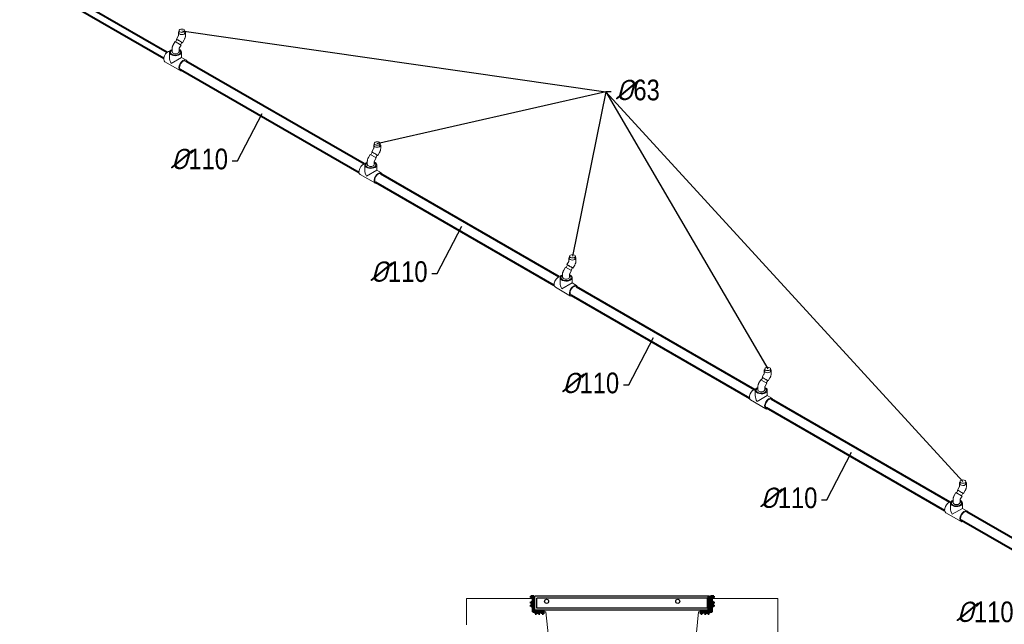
# Model space of a CAD drawing. Extents: x 4114239 to 5838486, y 780458 to 1383318.
# Tile 42 of 231: x 4337482 to 4348180, y 1024519 to 1031089. Entities that reach past the tile are written whole.
import ezdxf

# ---------------------------------------------------------------- set-up
doc = ezdxf.new("R2010")
doc.units = 0
doc.header["$MEASUREMENT"] = 0
doc.layers.add('1', color=7, linetype='Continuous', lineweight=50)
doc.layers.add('Основные', color=160, linetype='Continuous', lineweight=40)
doc.layers.add('IZGARA', color=252, linetype='Continuous')
doc.styles.add('ГОСТ 250', font='isocpeui.ttf', dxfattribs={"height": 300})

# ---------------------------------------------------------------- blocks, each defined once
blk = doc.blocks.new('уголок')
h = blk.add_hatch()
h.set_pattern_fill('ANSI31', color=256, scale=200, style=0)
h.set_pattern_definition([(45, (-84557.288, -224043.632), (-17.6776695, 17.6776695), [])])
h.paths.add_polyline_path([(0, 86), (0, 0), (-156, 0), (-130, -50), (-163, -50), (-189, 0), (-215, -50), (-249, -50), (-223, 0), (-360, 0), (-360, -50), (-390, -50), (-390, 30), (-30, 30), (-30, 270), (50, 270), (50, 240), (0, 240), (0, 154), (50, 180), (50, 146), (0, 120), (50, 94), (50, 60)])
for p, q in [((-30, 270), (50, 270)), ((-30, 270), (-30, 30)), ((50, 270), (50, 240)), ((-390, 30), (-390, -50)), ((-390, 30), (-30, 30)), ((-360, 0), (-223, 0)), ((-360, 0), (-360, -50)), ((-223, 0), (-249, -50)), ((-189, 0), (-215, -50)), ((-189, 0), (-163, -50)), ((-156, 0), (-130, -50)), ((-156, 0), (0, 0)), ((0, 240), (50, 240)), ((0, 240), (0, 154)), ((0, 154), (50, 180)), ((0, 120), (50, 146)), ((0, 120), (50, 94)), ((0, 86), (50, 60)), ((0, 86), (0, 0)), ((50, 146), (50, 180)), ((50, 60), (50, 94)), ((-390, -50), (-360, -50)), ((-249, -50), (-215, -50)), ((-163, -50), (-130, -50))]:
    blk.add_line(p, q)

msp = doc.modelspace()

# ---------------------------------------------------------------- linework, layer by layer
at = {"color": 0, "linetype": 'Continuous', "lineweight": 40, "extrusion": (-5.55112e-17, 0.816497, 0.57735)}
for p, q in [((4337519.4832, 1031639.473), (4339084.4975, 1030735.9116)), ((4337481.9832, 1031574.5211), (4339046.9975, 1030670.9597)), ((4341223.6341, 1029521.0877), (4339285.5619, 1030640.0342)), ((4341168.6341, 1029425.8249), (4339230.5619, 1030544.7714)), ((4343344.9544, 1028296.3429), (4341406.8822, 1029415.2894)), ((4343289.9544, 1028201.0801), (4341351.8822, 1029320.0266)), ((4343528.2026, 1028190.5445), (4345466.2748, 1027071.598)), ((4343473.2026, 1028095.2817), (4345411.2748, 1026976.3352)), ((4347587.5951, 1025846.8531), (4345649.5229, 1026965.7996)), ((4347532.5951, 1025751.5903), (4345594.5229, 1026870.5368, 0)), ((4349708.9155, 1024622.1082), (4347770.8433, 1025741.0547)), ((4349653.9155, 1024526.8454), (4347715.8433, 1025645.7919, 0))]:
    msp.add_line(p, q, dxfattribs=at)
at = {"color": 0, "linetype": 'Continuous', "lineweight": 0, "extrusion": (-5.55112e-17, 0.816497, 0.57735)}
for p, q in [((4339207.2976, 1030949.1245), (4339207.1762, 1030918.0279)), ((4339213.6759, 1030948.9889), (4339213.6759, 1030968.5023)), ((4339276.6759, 1030948.9064), (4339276.6759, 1030968.5023)), ((4339283.297, 1030948.8279), (4339283.1756, 1030917.7312)), ((4339169.4214, 1030850.306), (4339150.4214, 1030817.397)), ((4339169.4214, 1030850.306), (4339229.2005, 1030815.7925)), ((4339175.1363, 1030847.0065, 0), (4339190.7645, 1030873.9129)), ((4339185.1438, 1030877.1775), (4339204.2294, 1030910.0366)), ((4339229.6961, 1030815.5064), (4339245.2417, 1030842.2707)), ((4339250.8624, 1030839.006), (4339269.948, 1030871.8651)), ((4339109.8304, 1030677.9843), (4339109.8304, 1030735.698)), ((4339137.3304, 1030740.4498), (4339137.3304, 1030771.4767, 0)), ((4339213.3304, 1030740.4498), (4339213.3304, 1030771.462)), ((4339235.2394, 1030812.306), (4339216.2394, 1030779.397)), ((4339229.2005, 1030815.7925), (4339235.2394, 1030812.306)), ((4339240.8304, 1030677.9843), (4339240.8304, 1030735.698)), ((4339225.3119, 1030535.6782), (4339059.8489, 1030631.2083)), ((4339129.0149, 1030613.4276), (4339240.8304, 1030677.9843)), ((4339290.8119, 1030649.1275, 0), (4339240.8304, 1030677.9843)), ((4341306.4641, 1029652.4327), (4341325.5498, 1029685.2917)), ((4341328.6179, 1029724.3796), (4341328.4965, 1029693.283)), ((4341334.9962, 1029724.244), (4341334.9962, 1029743.7575)), ((4341397.9962, 1029724.1616), (4341397.9962, 1029743.7575)), ((4341404.6173, 1029724.083), (4341404.4959, 1029692.9864)), ((4341290.7418, 1029625.5611), (4341271.7418, 1029592.6521)), ((4341290.7418, 1029625.5611), (4341350.5208, 1029591.0477)), ((4341296.4567, 1029622.2616), (4341312.0848, 1029649.168, 0)), ((4341356.5597, 1029587.5611), (4341337.5597, 1029554.6521)), ((4341350.5208, 1029591.0477), (4341356.5597, 1029587.5611)), ((4341351.0165, 1029590.7615), (4341366.5621, 1029617.5258)), ((4341372.1827, 1029614.2611), (4341391.2684, 1029647.1202)), ((4341231.1508, 1029453.2394), (4341231.1508, 1029510.9531)), ((4341250.3353, 1029388.6827), (4341362.1508, 1029453.2394)), ((4341258.6508, 1029515.7049), (4341258.6508, 1029546.7318)), ((4341334.6508, 1029515.7049), (4341334.6508, 1029546.7172)), ((4341362.1508, 1029453.2394), (4341362.1508, 1029510.9531, 0)), ((4341412.1322, 1029424.3826, 0), (4341362.1508, 1029453.2394)), ((4341346.6322, 1029310.9333), (4341181.1693, 1029406.4634)), ((4343449.9382, 1028499.6348), (4343449.8169, 1028468.5381)), ((4343456.3166, 1028499.4992, 0), (4343456.3166, 1028519.0126)), ((4343519.3166, 1028499.4167), (4343519.3166, 1028519.0126)), ((4343525.9377, 1028499.3381), (4343525.8163, 1028468.2415)), ((4343412.0621, 1028400.8162), (4343393.0621, 1028367.9073)), ((4343412.0621, 1028400.8162), (4343471.8412, 1028366.3028)), ((4343417.777, 1028397.5167), (4343433.4051, 1028424.4231)), ((4343427.7845, 1028427.6878), (4343446.8701, 1028460.5469)), ((4343472.3368, 1028366.0166, 0), (4343487.8824, 1028392.7809)), ((4343493.5031, 1028389.5163), (4343512.5887, 1028422.3753)), ((4343352.4711, 1028228.4946), (4343352.4711, 1028286.2082)), ((4343379.9711, 1028290.9601), (4343379.9711, 1028321.9869)), ((4343455.9711, 1028290.9601), (4343455.9711, 1028321.9723)), ((4343477.8801, 1028362.8162), (4343458.8801, 1028329.9073)), ((4343471.8412, 1028366.3028), (4343477.8801, 1028362.8162)), ((4343483.4711, 1028228.4946), (4343483.4711, 1028286.2082)), ((4343467.9526, 1028086.1884), (4343302.4896, 1028181.7185)), ((4343371.6556, 1028163.9379), (4343483.4711, 1028228.4946)), ((4343533.4526, 1028199.6377), (4343483.4711, 1028228.4946)), ((4345549.1048, 1027202.9429), (4345568.1904, 1027235.802)), ((4345571.2586, 1027274.8899), (4345571.1372, 1027243.7933)), ((4345577.6369, 1027274.7543), (4345577.6369, 1027294.2677)), ((4345640.6369, 1027274.6718), (4345640.6369, 1027294.2677)), ((4345647.258, 1027274.5933, 0), (4345647.1366, 1027243.4966)), ((4345501.2914, 1027066.2152), (4345501.2914, 1027097.2421, 0)), ((4345533.3825, 1027176.0714), (4345514.3825, 1027143.1624)), ((4345533.3825, 1027176.0714), (4345593.1615, 1027141.5579)), ((4345539.0974, 1027172.7719), (4345554.7255, 1027199.6782)), ((4345577.2914, 1027066.2152), (4345577.2914, 1027097.2274, 0)), ((4345599.2004, 1027138.0714), (4345580.2004, 1027105.1624)), ((4345593.1615, 1027141.5579), (4345599.2004, 1027138.0714)), ((4345593.6572, 1027141.2718), (4345609.2027, 1027168.0361)), ((4345614.8234, 1027164.7714), (4345633.909, 1027197.6305)), ((4345473.7914, 1027003.7497), (4345473.7914, 1027061.4634)), ((4345492.9759, 1026939.193), (4345604.7914, 1027003.7497)), ((4345604.7914, 1027003.7497, 0), (4345604.7914, 1027061.4634)), ((4345654.7729, 1026974.8929), (4345604.7914, 1027003.7497, 0)), ((4345589.2729, 1026861.4435), (4345423.8099, 1026956.9736)), ((4347692.5789, 1026050.145), (4347692.4575, 1026019.0484)), ((4347698.9573, 1026050.0094), (4347698.9573, 1026069.5229)), ((4347761.9573, 1026049.9269), (4347761.9573, 1026069.5229)), ((4347768.5783, 1026049.8484), (4347768.457, 1026018.7517)), ((4347654.7028, 1025951.3265), (4347635.7028, 1025918.4175)), ((4347654.7028, 1025951.3265), (4347714.4818, 1025916.8131)), ((4347660.4177, 1025948.027), (4347676.0458, 1025974.9334)), ((4347670.4252, 1025978.198), (4347689.5108, 1026011.0571)), ((4347714.9775, 1025916.5269), (4347730.5231, 1025943.2912)), ((4347736.1438, 1025940.0265), (4347755.2294, 1025972.8856)), ((4347595.1118, 1025779.0048), (4347595.1118, 1025836.7185, 0)), ((4347622.6118, 1025841.4703), (4347622.6118, 1025872.4972)), ((4347698.6118, 1025841.4703), (4347698.6118, 1025872.4825)), ((4347720.5207, 1025913.3265), (4347701.5207, 1025880.4175)), ((4347714.4818, 1025916.8131), (4347720.5207, 1025913.3265)), ((4347726.1118, 1025779.0048), (4347726.1118, 1025836.7185)), ((4347710.5933, 1025636.6987), (4347545.1303, 1025732.2288)), ((4347614.2963, 1025714.4481), (4347726.1118, 1025779.0048)), ((4347776.0933, 1025750.148), (4347726.1118, 1025779.0048))]:
    msp.add_line(p, q, dxfattribs=at)
for p, q in [((4339245.1759, 1030968.5023), (4343851.0728, 1030304.2945)), ((4343851.0728, 1030304.2945), (4343487.8166, 1028519.0126)), ((4343851.0728, 1030304.2945), (4345609.1369, 1027294.2677, 0)), ((4343851.0728, 1030304.2945), (4347730.4573, 1026069.5229))]:
    msp.add_line(p, q)
at = {"color": 4, "lineweight": 15}
for p, q in [((4343056.1892, 1024799.9095), (4342336.1892, 1024799.9095)), ((4342336.1892, 1024799.9095), (4342336.1892, 1024511.9095)), ((4343056.1892, 1024799.9095), (4343056.1892, 1024655.9095)), ((4345720.5596, 1024799.9095), (4345000.5596, 1024799.9095)), ((4345000.5596, 1024655.9095), (4345000.5596, 1024799.9095)), ((4343056.1892, 1024655.9095), (4343200.1892, 1024655.9095)), ((4343200.1892, 1024655.9095), (4343350.9069, 1023216.0692)), ((4344712.5596, 1023216.0692), (4344856.5596, 1024655.9095)), ((4344856.5596, 1024655.9095), (4345000.5596, 1024655.9095))]:
    msp.add_line(p, q, dxfattribs=at)
at = {"color": 7, "lineweight": 25, "ltscale": 1000}
for points in [[(4343908.7333, 1030304.2945), (4343851.0728, 1030304.2945), (4341361.7341, 1029739.8483)], [(4339791.2481, 1029554.3319), (4339848.9085, 1029554.3319), (4340116.4462, 1030070.5386)], [(4341959.6034, 1028330.5929), (4342017.2639, 1028330.5929), (4342284.8016, 1028846.7996)], [(4344041.291, 1027120.7591), (4344098.9514, 1027120.7591), (4344366.4891, 1027636.9658)], [(4346195.1534, 1025872.8338), (4346252.8139, 1025872.8338), (4346520.3516, 1026389.0405)]]:
    msp.add_lwpolyline(points, dxfattribs=at)
at = {"color": 4, "lineweight": 15}
msp.add_lwpolyline([(4345720.5596, 1017919.6984), (4345720.5596, 1024799.9095)], dxfattribs=at)
at = {"color": 0, "linetype": 'Continuous', "lineweight": 0}
for centre, major_axis, ratio, start_param, end_param in [((4339245.2973, 1030948.9762, 0), (37.9997, -0.1483), 0.5747363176, 2.5560056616, 3.9292392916), ((4339245.2973, 1030948.9762, 0), (37.9997, -0.1483), 0.5747363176, 3.9292392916, 6.8846813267), ((4339245.1759, 1030948.9064), (31.5, 0), 0.5773502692, 5.5005118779, 6.2831853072), ((4339218.0031, 1030858.0918), (-32.8593, 19.0858), 0.0036883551, 2.5480194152, 6.8767585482), ((4339218.0031, 1030858.0918), (-27.2386, 15.8211), 0.003688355, 3.1415926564, 6.2831853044), ((4339092.5989, 1030687.9329), (-32.75, -56.7247), 0.5773502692, 3.4652748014, 6.2831853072), ((4339175.3304, 1030735.698), (65.5, 0), 0.5773502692, 2.1897124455, 5.4977871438), ((4339175.3304, 1030735.698), (-55, 0), 0.5773502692, 5.4977871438, 10.2328285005), ((4339175.3304, 1030735.698), (-55, 0), 0.5773502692, 5.4751347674, 5.4977871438), ((4339175.3304, 1030740.4498), (38, 0), 0.5773502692, 3.1415926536, 6.2831853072), ((4339175.3304, 1030735.698), (65.5, 0), 0.5773502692, 5.4977871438, 7.2350655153), ((4339175.3304, 1030640.1679), (46.3155, -80.2208), 0.5773502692, 3.926990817, 4.7123889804), ((4339258.0619, 1030592.4028), (-32.75, -56.7247), 0.5773502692, 2.5675170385, 6.8572609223), ((4339258.0619, 1030592.4028), (27.5, 47.6314), 0.5773502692, 0, 3.1415926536), ((4341366.6176, 1029724.2313), (37.9997, -0.1483), 0.5747363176, 2.5560056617, 3.9292392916), ((4341366.6176, 1029724.2313), (37.9997, -0.1483), 0.5747363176, 3.9292392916, 6.8846813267), ((4341366.4962, 1029724.1616), (31.5, 0), 0.5773502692, 5.5005118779, 6.2831853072), ((4341339.3234, 1029633.3469), (-32.8593, 19.0858), 0.0036883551, 2.5480194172, 6.8767585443), ((4341339.3234, 1029633.3469), (-27.2386, 15.8211), 0.003688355, 3.1415926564, 6.2831853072), ((4341213.9193, 1029463.1881), (-32.75, -56.7247), 0.5773502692, 3.4652748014, 6.2831853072), ((4341296.6508, 1029510.9531, 0), (65.5, 0), 0.5773502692, 2.1897124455, 5.4977871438), ((4341296.6508, 1029415.423), (46.3155, -80.2208), 0.5773502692, 3.926990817, 4.7123889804), ((4341296.6508, 1029510.9531, 0), (-55, 0), 0.5773502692, 5.4977871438, 10.2328285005), ((4341296.6508, 1029510.9531, 0), (-55, 0), 0.5773502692, 5.4751347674, 5.4977871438), ((4341296.6508, 1029515.7049), (38, 0), 0.5773502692, 3.1415926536, 6.2831853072), ((4341296.6508, 1029510.9531, 0), (65.5, 0), 0.5773502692, 5.4977871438, 7.2350655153), ((4341379.3822, 1029367.658, 0), (-32.75, -56.7247), 0.5773502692, 2.5675170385, 6.8572609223), ((4341379.3822, 1029367.658, 0), (27.5, 47.6314), 0.5773502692, 0, 3.1415926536), ((4343487.9379, 1028499.4864), (37.9997, -0.1483), 0.5747363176, 2.5560056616, 3.9292392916), ((4343487.9379, 1028499.4864), (37.9997, -0.1483), 0.5747363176, 3.9292392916, 6.8846813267), ((4343487.8166, 1028499.4167), (31.5, 0), 0.5773502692, 5.5005118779, 6.2831853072), ((4343460.6438, 1028408.602), (-32.8593, 19.0858), 0.0036883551, 2.5480194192, 6.8767585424), ((4343460.6438, 1028408.602), (-27.2386, 15.8211), 0.003688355, 3.1415926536, 6.2831853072), ((4343335.2396, 1028238.4432), (-32.75, -56.7247), 0.5773502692, 3.4652748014, 6.2831853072), ((4343417.9711, 1028286.2082, 0), (65.5, 0), 0.5773502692, 2.1897124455, 5.4977871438), ((4343417.9711, 1028286.2082, 0), (-55, 0), 0.5773502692, 5.4977871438, 10.2328285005), ((4343417.9711, 1028286.2082, 0), (-55, 0), 0.5773502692, 5.4751347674, 5.4977871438), ((4343417.9711, 1028290.9601), (38, 0), 0.5773502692, 3.1415926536, 6.2831853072), ((4343417.9711, 1028286.2082, 0), (65.5, 0), 0.5773502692, 5.4977871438, 7.2350655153), ((4343417.9711, 1028190.6781), (46.3155, -80.2208), 0.5773502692, 3.926990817, 4.7123889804), ((4343500.7026, 1028142.9131), (-32.75, -56.7247), 0.5773502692, 2.5675170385, 6.8572609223), ((4343500.7026, 1028142.9131), (-27.5, -47.6314), 0.5773502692, 3.1415926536, 5.4977871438), ((4343500.7026, 1028142.9131), (-27.5, -47.6314), 0.5773502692, 5.4977871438, 6.2831853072), ((4345581.9641, 1027183.8571), (-32.8593, 19.0858), 0.0036883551, 2.5480194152, 6.8767585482), ((4345609.2583, 1027274.7416, 0), (37.9997, -0.1483), 0.5747363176, 2.5560056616, 3.9292392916), ((4345609.2583, 1027274.7416, 0), (37.9997, -0.1483), 0.5747363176, 3.9292392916, 6.8846813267), ((4345609.1369, 1027274.6718), (31.5, 0), 0.5773502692, 5.5005118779, 6.2831853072), ((4345581.9641, 1027183.8571), (-27.2386, 15.8211), 0.003688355, 3.1415926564, 6.2831853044), ((4345456.5599, 1027013.6983), (-32.75, -56.7247), 0.5773502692, 3.4652748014, 6.2831853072), ((4345539.2914, 1027061.4634), (65.5, 0), 0.5773502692, 2.1897124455, 5.4977871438), ((4345539.2914, 1026965.9333), (46.3155, -80.2208), 0.5773502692, 3.926990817, 4.7123889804), ((4345539.2914, 1027061.4634), (-55, 0), 0.5773502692, 5.4977871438, 10.2328285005), ((4345539.2914, 1027061.4634), (-55, 0), 0.5773502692, 5.4751347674, 5.4977871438), ((4345539.2914, 1027066.2152), (38, 0), 0.5773502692, 3.1415926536, 6.2831853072), ((4345539.2914, 1027061.4634), (65.5, 0), 0.5773502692, 5.4977871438, 7.2350655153), ((4345622.0229, 1026918.1682), (-32.75, -56.7247), 0.5773502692, 2.5675170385, 6.8572609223), ((4345622.0229, 1026918.1682), (27.5, 47.6314), 0.5773502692, 0, 3.1415926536), ((4347730.5786, 1026049.9967), (37.9997, -0.1483), 0.5747363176, 2.5560056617, 3.9292392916), ((4347730.5786, 1026049.9967), (37.9997, -0.1483), 0.5747363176, 3.9292392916, 6.8846813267), ((4347730.4573, 1026049.9269), (31.5, 0), 0.5773502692, 5.5005118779, 6.2831853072), ((4347703.2845, 1025959.1123), (-32.8593, 19.0858), 0.0036883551, 2.5480194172, 6.8767585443), ((4347703.2845, 1025959.1123), (-27.2386, 15.8211), 0.003688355, 3.1415926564, 6.2831853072), ((4347577.8803, 1025788.9534), (-32.75, -56.7247), 0.5773502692, 3.4652748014, 6.2831853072), ((4347660.6118, 1025836.7185), (65.5, 0), 0.5773502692, 2.1897124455, 5.4977871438), ((4347660.6118, 1025836.7185), (-55, 0), 0.5773502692, 5.4977871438, 10.2328285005), ((4347660.6118, 1025836.7185), (-55, 0), 0.5773502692, 5.4751347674, 5.4977871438), ((4347660.6118, 1025841.4703), (38, 0), 0.5773502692, 3.1415926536, 6.2831853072), ((4347660.6118, 1025836.7185), (65.5, 0), 0.5773502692, 5.4977871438, 7.2350655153), ((4347660.6118, 1025741.1884), (46.3155, -80.2208), 0.5773502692, 3.926990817, 4.7123889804), ((4347743.3433, 1025693.4233), (-32.75, -56.7247), 0.5773502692, 2.5675170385, 6.8572609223), ((4347743.3433, 1025693.4233), (27.5, 47.6314), 0.5773502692, 0, 3.1415926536)]:
    msp.add_ellipse(centre, major_axis=major_axis, ratio=ratio, start_param=start_param, end_param=end_param, dxfattribs=at)
for centre in [(4339245.1759, 1030968.5023), (4341366.4962, 1029743.7575), (4343487.8166, 1028519.0126), (4345609.1369, 1027294.2677, 0), (4347730.4573, 1026069.5229)]:
    msp.add_ellipse(centre, major_axis=(31.5, 0), ratio=0.5773502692, dxfattribs=at)
for points, knots in [([(4339204.2294, 1030910.0366), (4339204.6683, 1030910.7922), (4339205.0727, 1030911.5689), (4339205.781, 1030913.0927), (4339206.0846, 1030913.8399), (4339206.5687, 1030915.2043), (4339206.7523, 1030915.8247), (4339207.0081, 1030916.8545), (4339207.0851, 1030917.2724), (4339207.1667, 1030917.8444), (4339207.1753, 1030918.0125), (4339207.1762, 1030918.0383)], [5.4932698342, 5.4932698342, 5.4932698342, 5.4932698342, 5.65034946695, 5.65034946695, 5.80742909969, 5.80742909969, 5.96002260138, 5.96002260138, 6.10540145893, 6.10540145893, 6.24215386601, 6.24215386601, 6.24215386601, 6.24215386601]), ([(4339269.948, 1030871.8651), (4339271.5408, 1030874.6073), (4339273.0095, 1030877.4215), (4339275.6846, 1030883.1775), (4339276.8911, 1030886.1191), (4339279.0201, 1030892.1195), (4339279.9427, 1030895.1783), (4339281.4715, 1030901.4117), (4339282.078, 1030904.5864), (4339282.9232, 1030911.0607), (4339283.1624, 1030914.3608), (4339283.1756, 1030917.7312)], [5.49326983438, 5.49326983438, 5.49326983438, 5.49326983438, 5.65034946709, 5.65034946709, 5.8074290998, 5.8074290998, 5.96450873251, 5.96450873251, 6.12158836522, 6.12158836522, 6.27866799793, 6.27866799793, 6.27866799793, 6.27866799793]), ([(4339137.3304, 1030771.4767, 0), (4339137.3304, 1030774.8512), (4339137.558, 1030778.1551), (4339138.3819, 1030784.6367), (4339138.9786, 1030787.8148), (4339140.4891, 1030794.0549), (4339141.4032, 1030797.1169), (4339143.5158, 1030803.1242), (4339144.7144, 1030806.0693), (4339147.3744, 1030811.8325), (4339148.8358, 1030814.6506), (4339150.4214, 1030817.397)], [3.14159265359, 3.14159265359, 3.14159265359, 3.14159265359, 3.29867228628, 3.29867228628, 3.45575191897, 3.45575191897, 3.61283155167, 3.61283155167, 3.76991118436, 3.76991118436, 3.92699081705, 3.92699081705, 3.92699081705, 3.92699081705]), ([(4339213.3302, 1030771.4571), (4339213.3302, 1030771.4571), (4339213.334, 1030771.5738), (4339213.3897, 1030772.0278, 0), (4339213.4496, 1030772.3982), (4339213.66, 1030773.3214), (4339213.8112, 1030773.876), (4339214.2213, 1030775.1223), (4339214.4846, 1030775.819), (4339215.1229, 1030777.2898, 0), (4339215.502, 1030778.0659), (4339216.0246, 1030779.0201), (4339216.1309, 1030779.2092), (4339216.2394, 1030779.397)], [3.17035759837, 3.17035759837, 3.17035759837, 3.17035759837, 3.2929634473, 3.2929634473, 3.43585324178, 3.43585324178, 3.58020002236, 3.58020002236, 3.73091847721, 3.73091847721, 3.88799810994, 3.88799810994, 3.92699081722, 3.92699081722, 3.92699081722, 3.92699081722]), ([(4341325.5498, 1029685.2917), (4341325.9886, 1029686.0473), (4341326.3931, 1029686.824), (4341327.1013, 1029688.3478), (4341327.405, 1029689.095), (4341327.8891, 1029690.4595), (4341328.0727, 1029691.0798), (4341328.3285, 1029692.1096), (4341328.4054, 1029692.5276), (4341328.4871, 1029693.0995), (4341328.4957, 1029693.2676), (4341328.4966, 1029693.2934)], [5.4932698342, 5.4932698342, 5.4932698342, 5.4932698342, 5.65034946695, 5.65034946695, 5.80742909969, 5.80742909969, 5.96002260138, 5.96002260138, 6.10540145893, 6.10540145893, 6.24215386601, 6.24215386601, 6.24215386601, 6.24215386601]), ([(4341391.2684, 1029647.1202), (4341392.8612, 1029649.8625), (4341394.3299, 1029652.6767), (4341397.005, 1029658.4326), (4341398.2114, 1029661.3742), (4341400.3404, 1029667.3747), (4341401.2631, 1029670.4334), (4341402.7919, 1029676.6668), (4341403.3984, 1029679.8415), (4341404.2435, 1029686.3159), (4341404.4828, 1029689.6159), (4341404.4959, 1029692.9864)], [5.49326983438, 5.49326983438, 5.49326983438, 5.49326983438, 5.65034946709, 5.65034946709, 5.8074290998, 5.8074290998, 5.96450873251, 5.96450873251, 6.12158836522, 6.12158836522, 6.27866799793, 6.27866799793, 6.27866799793, 6.27866799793]), ([(4341258.6508, 1029546.7318), (4341258.6508, 1029550.1063, 0), (4341258.8784, 1029553.4102), (4341259.7022, 1029559.8918), (4341260.299, 1029563.0699), (4341261.8095, 1029569.31), (4341262.7236, 1029572.3721), (4341264.8361, 1029578.3793, 0), (4341266.0348, 1029581.3244), (4341268.6948, 1029587.0877, 0), (4341270.1562, 1029589.9057), (4341271.7418, 1029592.6521)], [3.14159265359, 3.14159265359, 3.14159265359, 3.14159265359, 3.29867228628, 3.29867228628, 3.45575191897, 3.45575191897, 3.61283155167, 3.61283155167, 3.76991118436, 3.76991118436, 3.92699081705, 3.92699081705, 3.92699081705, 3.92699081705]), ([(4341334.6506, 1029546.7122), (4341334.6506, 1029546.7122), (4341334.6543, 1029546.829), (4341334.71, 1029547.283), (4341334.77, 1029547.6533), (4341334.9804, 1029548.5765), (4341335.1315, 1029549.1311), (4341335.5416, 1029550.3774), (4341335.805, 1029551.0742), (4341336.4432, 1029552.5449), (4341336.8223, 1029553.321), (4341337.3449, 1029554.2752), (4341337.4513, 1029554.4643), (4341337.5597, 1029554.6521)], [3.17035759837, 3.17035759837, 3.17035759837, 3.17035759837, 3.2929634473, 3.2929634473, 3.43585324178, 3.43585324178, 3.58020002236, 3.58020002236, 3.73091847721, 3.73091847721, 3.88799810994, 3.88799810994, 3.92699081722, 3.92699081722, 3.92699081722, 3.92699081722]), ([(4343446.8701, 1028460.5469), (4343447.309, 1028461.3024), (4343447.7134, 1028462.0791), (4343448.4216, 1028463.603), (4343448.7253, 1028464.3501), (4343449.2094, 1028465.7146), (4343449.393, 1028466.335), (4343449.6488, 1028467.3648), (4343449.7258, 1028467.7827), (4343449.8074, 1028468.3547), (4343449.816, 1028468.5228), (4343449.8169, 1028468.5485)], [5.4932698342, 5.4932698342, 5.4932698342, 5.4932698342, 5.65034946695, 5.65034946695, 5.80742909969, 5.80742909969, 5.96002260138, 5.96002260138, 6.10540145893, 6.10540145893, 6.24215386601, 6.24215386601, 6.24215386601, 6.24215386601]), ([(4343512.5887, 1028422.3753), (4343514.1815, 1028425.1176), (4343515.6502, 1028427.9318), (4343518.3253, 1028433.6877), (4343519.5318, 1028436.6294), (4343521.6607, 1028442.6298), (4343522.5834, 1028445.6886), (4343524.1122, 1028451.922), (4343524.7187, 1028455.0966), (4343525.5639, 1028461.571), (4343525.8031, 1028464.871), (4343525.8163, 1028468.2415)], [5.49326983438, 5.49326983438, 5.49326983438, 5.49326983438, 5.65034946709, 5.65034946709, 5.8074290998, 5.8074290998, 5.96450873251, 5.96450873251, 6.12158836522, 6.12158836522, 6.27866799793, 6.27866799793, 6.27866799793, 6.27866799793]), ([(4343379.9711, 1028321.9869), (4343379.9711, 1028325.3614), (4343380.1987, 1028328.6653), (4343381.0225, 1028335.1469), (4343381.6193, 1028338.325), (4343383.1298, 1028344.5651), (4343384.0439, 1028347.6272), (4343386.1565, 1028353.6344), (4343387.3551, 1028356.5795), (4343390.0151, 1028362.3428), (4343391.4765, 1028365.1609), (4343393.0621, 1028367.9073)], [3.14159265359, 3.14159265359, 3.14159265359, 3.14159265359, 3.29867228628, 3.29867228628, 3.45575191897, 3.45575191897, 3.61283155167, 3.61283155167, 3.76991118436, 3.76991118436, 3.92699081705, 3.92699081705, 3.92699081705, 3.92699081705]), ([(4343455.9709, 1028321.9674), (4343455.9709, 1028321.9674), (4343455.9746, 1028322.0841), (4343456.0304, 1028322.5381), (4343456.0903, 1028322.9085), (4343456.3007, 1028323.8317), (4343456.4519, 1028324.3862), (4343456.862, 1028325.6326), (4343457.1253, 1028326.3293), (4343457.7636, 1028327.8001), (4343458.1426, 1028328.5762), (4343458.6653, 1028329.5304, 0), (4343458.7716, 1028329.7194), (4343458.8801, 1028329.9073)], [3.17035759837, 3.17035759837, 3.17035759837, 3.17035759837, 3.2929634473, 3.2929634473, 3.43585324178, 3.43585324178, 3.58020002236, 3.58020002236, 3.73091847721, 3.73091847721, 3.88799810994, 3.88799810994, 3.92699081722, 3.92699081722, 3.92699081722, 3.92699081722]), ([(4345568.1904, 1027235.802, 0), (4345568.6293, 1027236.5575), (4345569.0338, 1027237.3342), (4345569.742, 1027238.8581), (4345570.0457, 1027239.6053), (4345570.5298, 1027240.9697), (4345570.7133, 1027241.5901), (4345570.9692, 1027242.6199), (4345571.0461, 1027243.0378), (4345571.1278, 1027243.6098), (4345571.1363, 1027243.7779), (4345571.1372, 1027243.8037)], [5.4932698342, 5.4932698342, 5.4932698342, 5.4932698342, 5.65034946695, 5.65034946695, 5.80742909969, 5.80742909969, 5.96002260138, 5.96002260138, 6.10540145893, 6.10540145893, 6.24215386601, 6.24215386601, 6.24215386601, 6.24215386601]), ([(4345633.909, 1027197.6305), (4345635.5018, 1027200.3727), (4345636.9705, 1027203.1869), (4345639.6457, 1027208.9429), (4345640.8521, 1027211.8845), (4345642.9811, 1027217.8849), (4345643.9038, 1027220.9437), (4345645.4326, 1027227.1771), (4345646.0391, 1027230.3517), (4345646.8842, 1027236.8261), (4345647.1235, 1027240.1262), (4345647.1366, 1027243.4966)], [5.49326983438, 5.49326983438, 5.49326983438, 5.49326983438, 5.65034946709, 5.65034946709, 5.8074290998, 5.8074290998, 5.96450873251, 5.96450873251, 6.12158836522, 6.12158836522, 6.27866799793, 6.27866799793, 6.27866799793, 6.27866799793]), ([(4345501.2914, 1027097.2421, 0), (4345501.2914, 1027100.6165), (4345501.5191, 1027103.9204), (4345502.3429, 1027110.4021), (4345502.9397, 1027113.5802), (4345504.4502, 1027119.8203), (4345505.3643, 1027122.8823), (4345507.4768, 1027128.8895), (4345508.6755, 1027131.8346), (4345511.3354, 1027137.5979, 0), (4345512.7968, 1027140.416), (4345514.3825, 1027143.1624)], [3.14159265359, 3.14159265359, 3.14159265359, 3.14159265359, 3.29867228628, 3.29867228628, 3.45575191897, 3.45575191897, 3.61283155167, 3.61283155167, 3.76991118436, 3.76991118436, 3.92699081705, 3.92699081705, 3.92699081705, 3.92699081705]), ([(4345577.2913, 1027097.2225), (4345577.2913, 1027097.2225), (4345577.295, 1027097.3392), (4345577.3507, 1027097.7932), (4345577.4107, 1027098.1636, 0), (4345577.6211, 1027099.0868), (4345577.7722, 1027099.6414), (4345578.1823, 1027100.8877), (4345578.4457, 1027101.5844), (4345579.0839, 1027103.0552, 0), (4345579.463, 1027103.8313), (4345579.9856, 1027104.7855), (4345580.092, 1027104.9746), (4345580.2004, 1027105.1624)], [3.17035759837, 3.17035759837, 3.17035759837, 3.17035759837, 3.2929634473, 3.2929634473, 3.43585324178, 3.43585324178, 3.58020002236, 3.58020002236, 3.73091847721, 3.73091847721, 3.88799810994, 3.88799810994, 3.92699081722, 3.92699081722, 3.92699081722, 3.92699081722]), ([(4347689.5108, 1026011.0571), (4347689.9496, 1026011.8127), (4347690.3541, 1026012.5894), (4347691.0623, 1026014.1132), (4347691.366, 1026014.8604), (4347691.8501, 1026016.2248), (4347692.0337, 1026016.8452), (4347692.2895, 1026017.875), (4347692.3665, 1026018.2929), (4347692.4481, 1026018.8649), (4347692.4567, 1026019.033), (4347692.4576, 1026019.0588)], [5.4932698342, 5.4932698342, 5.4932698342, 5.4932698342, 5.65034946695, 5.65034946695, 5.80742909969, 5.80742909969, 5.96002260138, 5.96002260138, 6.10540145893, 6.10540145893, 6.24215386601, 6.24215386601, 6.24215386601, 6.24215386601]), ([(4347755.2294, 1025972.8856), (4347756.8222, 1025975.6278), (4347758.2909, 1025978.4421), (4347760.966, 1025984.198), (4347762.1725, 1025987.1396), (4347764.3014, 1025993.1401), (4347765.2241, 1025996.1988), (4347766.7529, 1026002.4322), (4347767.3594, 1026005.6069), (4347768.2046, 1026012.0813), (4347768.4438, 1026015.3813), (4347768.457, 1026018.7517)], [5.49326983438, 5.49326983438, 5.49326983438, 5.49326983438, 5.65034946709, 5.65034946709, 5.8074290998, 5.8074290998, 5.96450873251, 5.96450873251, 6.12158836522, 6.12158836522, 6.27866799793, 6.27866799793, 6.27866799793, 6.27866799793]), ([(4347622.6118, 1025872.4972), (4347622.6118, 1025875.8717, 0), (4347622.8394, 1025879.1756), (4347623.6632, 1025885.6572), (4347624.26, 1025888.8353), (4347625.7705, 1025895.0754), (4347626.6846, 1025898.1374), (4347628.7972, 1025904.1447), (4347629.9958, 1025907.0898), (4347632.6558, 1025912.853), (4347634.1172, 1025915.6711), (4347635.7028, 1025918.4175)], [3.14159265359, 3.14159265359, 3.14159265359, 3.14159265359, 3.29867228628, 3.29867228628, 3.45575191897, 3.45575191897, 3.61283155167, 3.61283155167, 3.76991118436, 3.76991118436, 3.92699081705, 3.92699081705, 3.92699081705, 3.92699081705]), ([(4347698.6116, 1025872.4776), (4347698.6116, 1025872.4776), (4347698.6153, 1025872.5943), (4347698.6711, 1025873.0484), (4347698.731, 1025873.4187), (4347698.9414, 1025874.3419), (4347699.0926, 1025874.8965), (4347699.5027, 1025876.1428), (4347699.766, 1025876.8396), (4347700.4042, 1025878.3103), (4347700.7833, 1025879.0864), (4347701.306, 1025880.0406, 0), (4347701.4123, 1025880.2297), (4347701.5207, 1025880.4175)], [3.17035759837, 3.17035759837, 3.17035759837, 3.17035759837, 3.2929634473, 3.2929634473, 3.43585324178, 3.43585324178, 3.58020002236, 3.58020002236, 3.73091847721, 3.73091847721, 3.88799810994, 3.88799810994, 3.92699081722, 3.92699081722, 3.92699081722, 3.92699081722])]:
    msp.add_open_spline(points, degree=3, knots=knots, dxfattribs=at)
at = {"layer": 'IZGARA'}
for p, q in [((4343079.2373, 1024672.8897), (4343079.2373, 1024824.0897)), ((4344976.2156, 1024824.0897), (4343079.2373, 1024824.0897)), ((4343100.8373, 1024694.4897), (4343100.8373, 1024802.4897)), ((4344954.6156, 1024802.4897), (4343100.8373, 1024802.4897)), ((4344954.6156, 1024694.4897), (4344954.6156, 1024802.4897)), ((4344963.6876, 1024672.8897), (4344963.6876, 1024824.0897)), ((4344976.2156, 1024672.8897), (4344976.2156, 1024824.0897)), ((4344976.2156, 1024672.8897), (4343079.2373, 1024672.8897)), ((4344954.6156, 1024694.4897), (4343100.8373, 1024694.4897))]:
    msp.add_line(p, q, dxfattribs=at)
for centre in [(4343206.5571, 1024768.86), (4344631.6668, 1024768.86)]:
    msp.add_circle(centre, 22.3372, dxfattribs=at)

# ---------------------------------------------------------------- block references
at = {"layer": '1', "yscale": 0.4320000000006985}
for p, xscale, zscale, rotation in [((4343056.1892, 1024655.9095), 0.4320000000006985, 0.4320000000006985, 270), ((4345000.5596, 1024655.9095), -0.4320000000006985, 0.432, 90)]:
    msp.add_blockref('уголок', p, dxfattribs=dict(at, xscale=xscale, zscale=zscale, rotation=rotation))

# ---------------------------------------------------------------- texts
at = {"layer": 'Основные', "color": 0, "char_height": 225, "style": 'ГОСТ 250'}
for s, insert, attachment_point in [('%%C{\\fArial Narrow|b0|i0|c0|p34;63}', (4343955.0418, 1030209.7214), 7), ('%%C{\\fArial Narrow|b0|i0|c0|p34;110}', (4339744.9395, 1029459.7588), 9), ('%%C{\\fArial Narrow|b0|i0|c0|p34;110}', (4341913.2949, 1028236.0198), 9), ('%%C{\\fArial Narrow|b0|i0|c0|p34;110}', (4343994.9824, 1027026.186), 9), ('%%C{\\fArial Narrow|b0|i0|c0|p34;110}', (4346148.8449, 1025778.2608), 9), ('%%C{\\fArial Narrow|b0|i0|c0|p34;110}', (4348280.4019, 1024539.0719), 9)]:
    msp.add_mtext(s, dxfattribs=dict(at, insert=insert, attachment_point=attachment_point))

doc.saveas('drawing.dxf')
